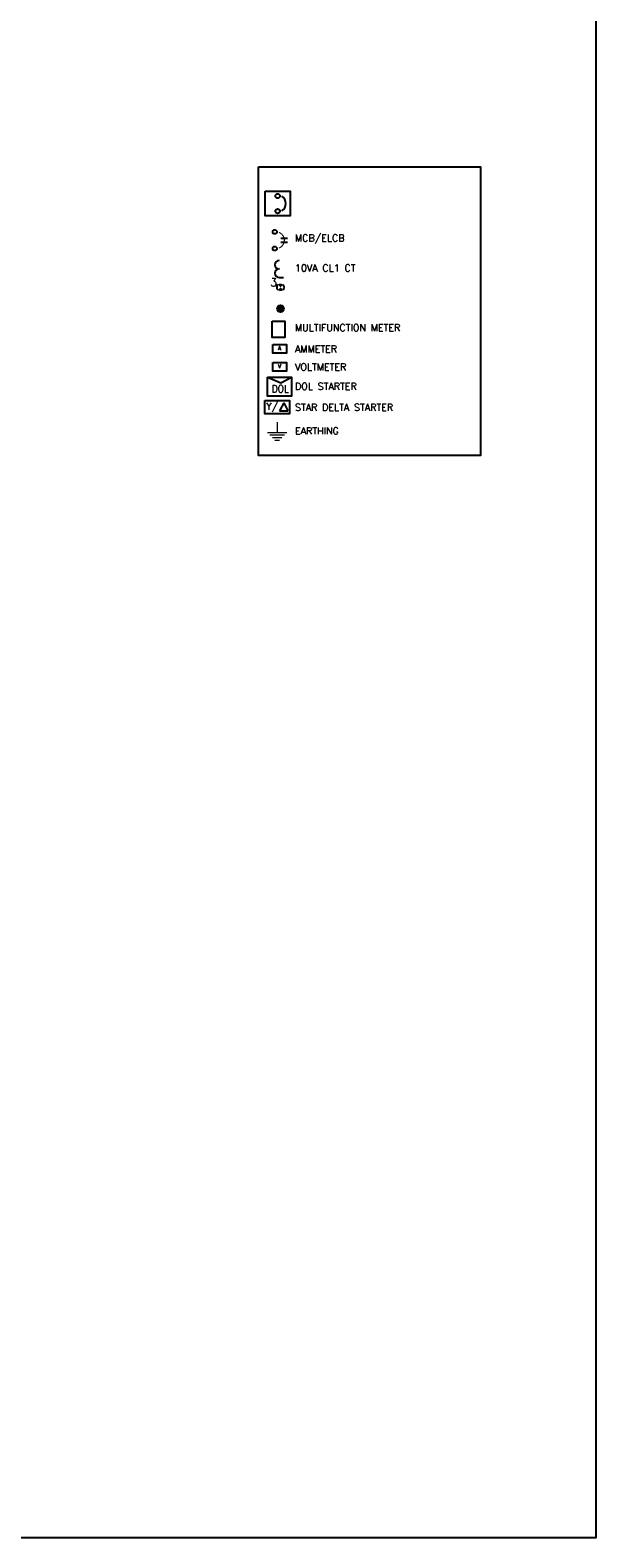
# Model space of a CAD drawing. Header units: millimetres. Extents: x 30872 to 314831, y -99829 to -24277.
# Tile 8 of 13: x 90906 to 102609, y -98480 to -67289. Entities that reach past the tile are written whole.
import ezdxf

# ---------------------------------------------------------------- set-up
doc = ezdxf.new("R2010")
doc.units = ezdxf.units.MM
doc.layers.add('MEP LEGEND', color=7, linetype='Continuous', lineweight=0)
doc.layers.add('SLD', color=7, linetype='Continuous')
doc.styles.add('A', font='SIMPLEX.shx', dxfattribs={"width": 0.9, "height": 2})
doc.styles.add('ROMANC', font='romanc', dxfattribs={"height": 600})
doc.styles.add('ROMANT', font='romant', dxfattribs={"width": 1.2, "height": 6.5})

# ---------------------------------------------------------------- blocks, each defined once
blk = doc.blocks.new('IL')
at = {"color": 0, "const_width": 1}
for points in [[(0.35, 0.35, 0.414214), (-0.35, 0.35, 1)], [(-0.35, -0.35, 0.414214), (0.35, -0.35, 1)]]:
    blk.add_lwpolyline(points, format="xyb", dxfattribs=at)
at = {"color": 0}
for start, end in [(135, 225), (315, 45)]:
    blk.add_arc((0, 0), 1, start, end, dxfattribs=at)

msp = doc.modelspace()

# ---------------------------------------------------------------- hatches: boundary and pattern name
msp.add_hatch(color=256).paths.add_polyline_path([(96127.6, -73049.8, 1), (96041.2, -73049.8, 1)])

# ---------------------------------------------------------------- linework, layer by layer
for p, q in [((96090.1, -71591.4), (96228.8, -71591.4)), ((96090.1, -71677.8), (96228.8, -71677.8)), ((96150.8, -74999.8), (96064.3, -75167)), ((96064.3, -75167), (96237.3, -75167)), ((96150.8, -74999.8), (96237.3, -75167))]:
    msp.add_line(p, q)
for points in [[(30872, -28603.9), (102609.1, -28603.9), (102609.1, -98479.5), (30872, -98479.5)], [(95626.8, -70115.3), (100220.4, -70115.3), (100220.4, -76085.2), (95626.8, -76085.2)], [(95912.7, -73311.3), (96175.2, -73311.3), (96175.2, -73645.3), (95912.7, -73645.3)], [(95761.9, -74947), (96272.6, -74947), (96272.6, -75223.1), (95761.9, -75223.1)]]:
    msp.add_lwpolyline(points, close=True)
at = {"const_width": 23}
msp.add_lwpolyline([(96053.8, -71473.4, -0.6854016), (96053.8, -71795.7)], format="xyb", dxfattribs=at)
at = {"elevation": 777.6}
for points in [[(95924.8, -73792.4), (96207.2, -73792.4), (96207.2, -73968.5), (95924.8, -73968.5)], [(95924.8, -74164.4), (96207.2, -74164.4), (96207.2, -74340.5), (95924.8, -74340.5)], [(95818.7, -74470.5), (96313.4, -74470.5), (96313.4, -74860.4), (95818.7, -74860.4)]]:
    msp.add_lwpolyline(points, close=True, dxfattribs=at)
msp.add_lwpolyline([(95818.7, -74470.5), (96089.1, -74585), (96313.4, -74470.5)], dxfattribs=at)
for centre, radius in [((95967.4, -71461.8), 43.2), ((95967.4, -71807.4), 43.2), ((96084.4, -73049.8), 70.2), ((96084.4, -73049.8), 43.2)]:
    msp.add_circle(centre, radius)
at = {"layer": 'MEP LEGEND', "color": 3}
for p, q in [((96016.7, -75398.1), (96016.4, -75609.5)), ((95818.1, -75609.3), (96214.8, -75609.6)), ((95867.6, -75662.2), (96165.1, -75662.4)), ((95917, -75715.1), (96115.4, -75715.2)), ((95966.5, -75768), (96065.7, -75768.1))]:
    msp.add_line(p, q, dxfattribs=at)
at = {"layer": 'SLD', "color": 141}
msp.add_line((96057.4, -72404.9), (96145.1, -72404.9), dxfattribs=at)
at = {"layer": 'SLD', "color": 4}
msp.add_lwpolyline([(95769.3, -70616.9), (96283.5, -70616.9), (96283.5, -71131.1), (95769.3, -71131.1)], close=True, dxfattribs=at)
at = {"layer": 'SLD'}
for centre in [(96026.4, -70718.8), (96026.4, -71032.4)]:
    msp.add_circle(centre, 46.7, dxfattribs=at)
msp.add_arc((96006.1, -70876.4), 186.6, 305.02422, 54.97578, dxfattribs=at)
at = {"layer": 'SLD', "color": 141}
for centre in [(96057.4, -72141.9), (96057.4, -72317.2)]:
    msp.add_arc(centre, 87.7, 90, 270, dxfattribs=at)

# ---------------------------------------------------------------- block references
at = {"color": 5, "xscale": 77.75999999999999, "yscale": 77.75999999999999, "zscale": 77.75999999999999, "rotation": 180}
msp.add_blockref('IL', (96084.4, -72608.9, -777.6), dxfattribs=at)

# ---------------------------------------------------------------- texts
at = {"style": 'ROMANC'}
for s, p in [('MCB/ELCB', (96384.9, -71662.8)), ('10VA CL1 CT', (96384.9, -72284)), ('MULTIFUNCTION METER', (96384.9, -73517.8)), ('AMMETER', (96384.9, -73959.2)), ('VOLTMETER', (96384.9, -74331.2)), ('DOL STARTER', (96384.9, -74730.9)), ('Y/', (95788.7, -75143.1)), ('STAR DELTA STARTER', (96384.9, -75162.4)), ('EARTHING', (96384.9, -75650.1))]:
    msp.add_text(s, height=144, dxfattribs=at).set_placement(p)
at = {"color": 7, "linetype": 'Continuous', "style": 'ROMANT'}
for s, p in [('A', (96031.5, -73911.6)), ('V', (96031.5, -74283.6))]:
    msp.add_text(s, height=82.9, dxfattribs=at).set_placement(p)
at = {"layer": 'SLD', "color": 2, "linetype": 'Continuous', "ltscale": 5, "style": 'A', "width": 0.8}
msp.add_text('3', height=175.3, dxfattribs=at).set_placement((95884.2, -72592.7))
at = {"layer": 'SLD', "color": 7, "insert": (95904.5, -74632, 777.6), "char_height": 151.2, "width": 1826.62, "attachment_point": 1, "style": 'A'}
msp.add_mtext('DOL', dxfattribs=at)

doc.saveas('drawing.dxf')
